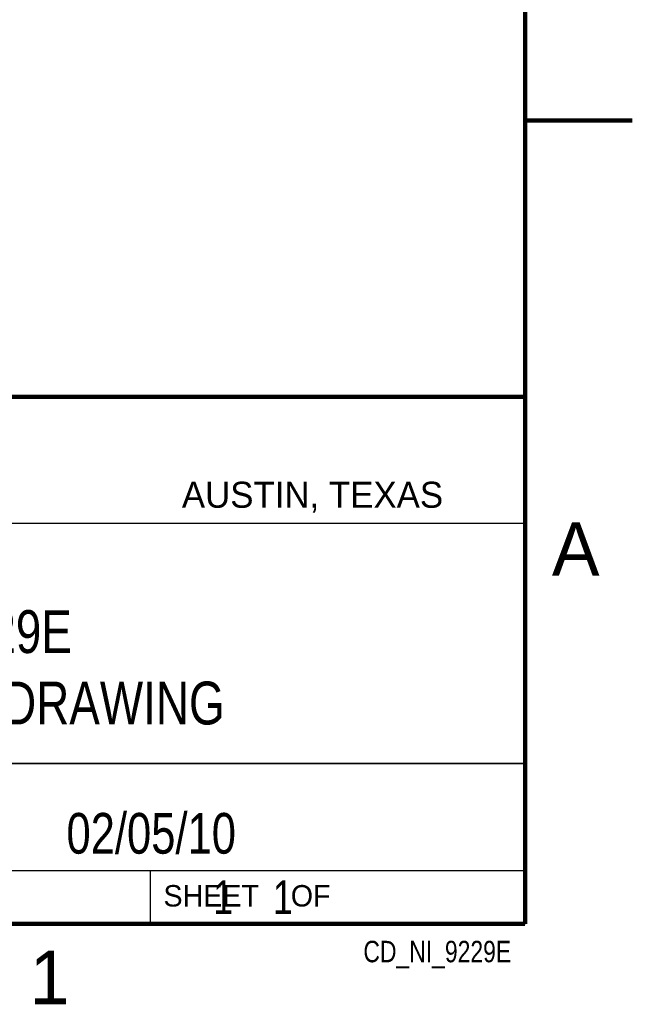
# Model space of a CAD drawing. Header units: inches. Extents: x 0 to 22, y 0 to 17.
# Tile 7 of 9: x 19.1 to 22, y 0.1 to 4.7. Entities that reach past the tile are written whole.
import ezdxf
from ezdxf.enums import TextEntityAlignment as Align

# ---------------------------------------------------------------- set-up
doc = ezdxf.new("R2010")
doc.units = ezdxf.units.IN
doc.header["$LTSCALE"] = 1.21
doc.header["$MEASUREMENT"] = 0
doc.layers.get('0').update_dxf_attribs({"linetype": 'CONTINUOUS'})
doc.styles.get("Standard").update_dxf_attribs({"font": 'txt', "width": 0.8})

msp = doc.modelspace()

# ---------------------------------------------------------------- linework, layer by layer
at = {"color": 2, "linetype": 'CONTINUOUS'}
for p, q in [((16.3737, 2.9596), (21.5037, 2.9596)), ((16.375, 2.96), (21.5, 2.96)), ((21.5037, 2.9596), (21.5037, 1.2496)), ((16.7288, 2.37), (21.5, 2.37)), ((16.3737, 1.2496), (21.5037, 1.2496)), ((18.01, 1.25), (21.5, 1.25)), ((21.5, 1.25), (21.5, 0.75)), ((16.375, 0.75), (21.5, 0.75)), ((18.01, 0.75), (21.5, 0.75)), ((19.75, 0.75), (21.5, 0.75)), ((19.75, 0.75), (19.75, 0.5)), ((21.5, 0.75), (21.5, 0.5)), ((19.75, 0.5), (21.5, 0.5)), ((20.4977, 0.4994), (21.4977, 0.4994)), ((20.4977, 0.4994), (20.4977, 0.4989)), ((20.4977, 0.4989), (21.4977, 0.4989)), ((21.4977, 0.4994), (21.4977, 0.4989))]:
    msp.add_line(p, q, dxfattribs=at)
at = {"color": 7, "linetype": 'CONTINUOUS', "const_width": 0.02}
for points in [[(21.5, 0.5), (21.5, 16.5)], [(22, 4.25), (21.5, 4.25)], [(13.6, 2.9595), (21.5, 2.96)], [(0.5, 0.5), (21.5, 0.5)]]:
    msp.add_lwpolyline(points, dxfattribs=at)

# ---------------------------------------------------------------- texts
at = {"color": 2, "linetype": 'CONTINUOUS'}
for s, height, p in [('AUSTIN, TEXAS', 0.121576, (19.898, 2.4426)), ('A', 0.25, (21.625, 2.125)), ('SHEET    OF', 0.1, (19.8121, 0.5815)), ('1', 0.25, (19.1875, 0.125))]:
    msp.add_text(s, height=height, dxfattribs=at).set_placement(p)
at = {"color": 2, "linetype": 'CONTINUOUS', "width": 0.8}
msp.add_text('CD_NI_9229E', height=0.1, dxfattribs=at).set_placement((21.4352, 0.3213), align=Align.RIGHT)
at = {"color": 7, "linetype": 'CONTINUOUS'}
for s, insert, char_height, width, attachment_point in [('NI 9229E\\PCUSTOMER DRAWING', (18.9387, 1.9646), 0.2, 2.56, 2), ('02/05/10 ', (19.755, 1.0181), 0.19, 1.368, 2), ('     1    1', (19.8125, 0.7031), 0.15625, 1.375, 1)]:
    msp.add_mtext(s, dxfattribs=dict(at, insert=insert, char_height=char_height, width=width, attachment_point=attachment_point))

doc.saveas('drawing.dxf')
